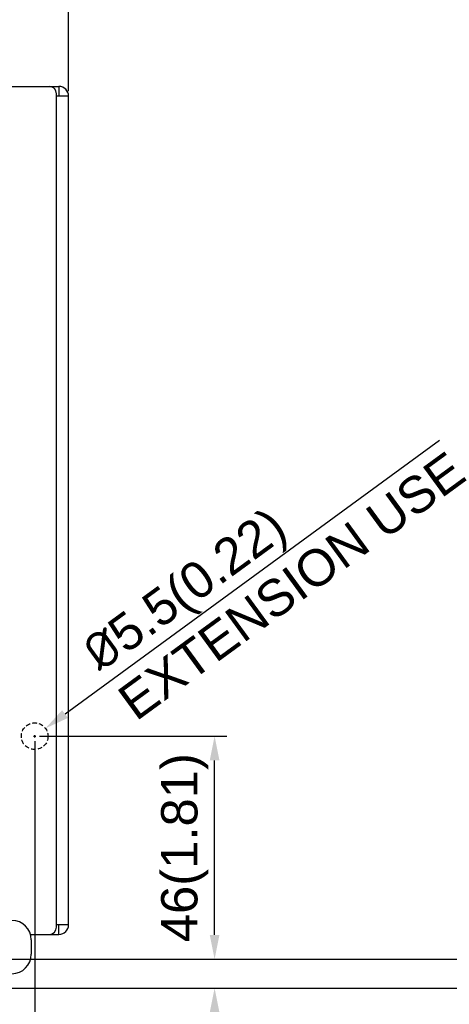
# Model space of a CAD drawing. Header units: millimetres. Extents: x 5740 to 7888, y -1457 to 417.
# Tile 23 of 120: x 6315 to 6404, y -1328 to -1125. Entities that reach past the tile are written whole.
import ezdxf

# ---------------------------------------------------------------- set-up
doc = ezdxf.new("R2010")
doc.units = ezdxf.units.MM
doc.header["$LTSCALE"] = 23.1
doc.header["$PDMODE"] = 3
doc.header["$PDSIZE"] = 0.31
doc.linetypes.add('ACISOWELD', pattern=[3, 2, -1])
doc.layers.get('0').update_dxf_attribs({"linetype": 'CONTINUOUS'})
doc.layers.get('Defpoints').update_dxf_attribs({"linetype": 'CONTINUOUS'})
doc.styles.get("Standard").update_dxf_attribs({"font": 'arial.ttf'})
doc.dimstyles.new('DIMSTYLE_2$0', dxfattribs={"dimtxt": 2.5, "dimasz": 3, "dimexe": 0.18, "dimexo": 0.0625, "dimgap": 0.09, "dimtad": 1, "dimdec": 0, "dimdsep": 46, "dimtxsty": 'Standard', "dimblk": '_FILLED', "dimcen": 0.09, "dimadec": 0, "dimazin": 0, "dimtp": 0.01, "dimtm": 0.01, "dimtfac": 1, "dimtdec": 0, "dimtofl": 0, "dimtmove": 0, "dimatfit": 3, "dimldrblk": '_FILLED', "dimfxl": 0, "dimtolj": 1, "dimarcsym": 0})
doc.dimstyles.new('DIMSTYLE_2$3', dxfattribs={"dimtxt": 2.5, "dimasz": 3, "dimexe": 0.18, "dimexo": 0.0625, "dimgap": 0.09, "dimtad": 1, "dimdec": 0, "dimdsep": 46, "dimtxsty": 'Standard', "dimblk": '_FILLED', "dimcen": 0.09, "dimadec": 0, "dimazin": 0, "dimtp": 0.01, "dimtm": 0.01, "dimtfac": 1, "dimtdec": 0, "dimtofl": 0, "dimtmove": 0, "dimatfit": 3, "dimldrblk": '_FILLED', "dimfxl": 0, "dimtolj": 1, "dimarcsym": 0})

# ---------------------------------------------------------------- blocks, each defined once
blk = doc.blocks.new('_FILLED')
at = {"color": 0, "linetype": 'ByBlock'}
blk.add_solid([(0, 0), (-1, 0.2), (-1, -0.2)], dxfattribs=at)
blk = doc.blocks.new('*D555')
at = {"color": 0, "linetype": 'Continuous', "lineweight": -2}
for p, q in [((5857.17, -1139.82), (5857.17, -1058.66)), ((6325.17, -1139.82), (6325.17, -1058.66)), ((5862.17, -1061.16), (6320.17, -1061.16))]:
    blk.add_line(p, q, dxfattribs=at)
at = {"layer": 'Defpoints', "color": 0, "linetype": 'Continuous'}
for p in [(6325.17, -1061.16), (5857.17, -1140.82), (6325.17, -1140.82)]:
    blk.add_point(p, dxfattribs=at)
at = {"color": 0, "linetype": 'Continuous', "lineweight": -2, "xscale": 5, "yscale": 5, "zscale": 5, "rotation": 180}
blk.add_blockref('_FILLED', (5857.17, -1061.16), dxfattribs=at)
at = {"color": 0, "linetype": 'Continuous', "lineweight": -2, "xscale": 5, "yscale": 5, "zscale": 5}
blk.add_blockref('_FILLED', (6325.17, -1061.16), dxfattribs=at)
at = {"color": 0, "linetype": 'Continuous', "insert": (6093.73, -1055), "char_height": 7.5, "attachment_point": 5}
blk.add_mtext('\\A1;468(8.43)', dxfattribs=at)
blk = doc.blocks.new('*D556')
at = {"color": 0, "linetype": 'Continuous', "lineweight": -2}
for p, q in [((6303.17, -1107.92), (6442.09, -1107.92)), ((6439.59, -1112.92), (6439.59, -1319.92)), ((6271.67, -1324.92), (6442.09, -1324.92))]:
    blk.add_line(p, q, dxfattribs=at)
at = {"layer": 'Defpoints', "color": 0, "linetype": 'Continuous'}
for p in [(6302.17, -1107.92), (6270.67, -1324.92), (6439.59, -1324.92)]:
    blk.add_point(p, dxfattribs=at)
at = {"color": 0, "linetype": 'Continuous', "lineweight": -2, "xscale": 5, "yscale": 5, "zscale": 5}
for p, rotation in [((6439.59, -1107.92), 90), ((6439.59, -1324.92), 270)]:
    blk.add_blockref('_FILLED', p, dxfattribs=dict(at, rotation=rotation))
at = {"color": 0, "linetype": 'Continuous', "insert": (6433.42, -1216.09), "char_height": 7.5, "attachment_point": 5, "rotation": 90}
blk.add_mtext('\\A1;217(8.54)', dxfattribs=at)
blk = doc.blocks.new('*D558')
at = {"color": 0, "linetype": 'Continuous', "lineweight": -2}
for p, q in [((6278.13, -1113.92), (6425.26, -1113.92)), ((6422.76, -1118.92), (6422.76, -1313.92)), ((6325.24, -1318.92), (6425.26, -1318.92))]:
    blk.add_line(p, q, dxfattribs=at)
at = {"layer": 'Defpoints', "color": 0, "linetype": 'Continuous'}
for p in [(6277.13, -1113.92), (6324.24, -1318.92), (6422.76, -1318.92)]:
    blk.add_point(p, dxfattribs=at)
at = {"color": 0, "linetype": 'Continuous', "lineweight": -2, "xscale": 5, "yscale": 5, "zscale": 5}
for p, rotation in [((6422.76, -1113.92), 90), ((6422.76, -1318.92), 270)]:
    blk.add_blockref('_FILLED', p, dxfattribs=dict(at, rotation=rotation))
at = {"color": 0, "linetype": 'Continuous', "insert": (6416.59, -1216.42), "char_height": 7.5, "attachment_point": 5, "rotation": 90}
blk.add_mtext('\\A1;205(8.07)', dxfattribs=at)
blk = doc.blocks.new('*D564')
at = {"color": 0, "linetype": 'Continuous', "lineweight": -2}
for p, q in [((6319.17, -1272.92), (6357.82, -1272.92)), ((6355.32, -1313.92), (6355.32, -1277.92)), ((6272.7, -1318.92), (6357.82, -1318.92))]:
    blk.add_line(p, q, dxfattribs=at)
at = {"layer": 'Defpoints', "color": 0, "linetype": 'Continuous'}
for p in [(6318.17, -1272.92), (6355.32, -1272.92), (6271.7, -1318.92)]:
    blk.add_point(p, dxfattribs=at)
at = {"color": 0, "linetype": 'Continuous', "lineweight": -2, "xscale": 5, "yscale": 5, "zscale": 5}
for p, rotation in [((6355.32, -1272.92), 90), ((6355.32, -1318.92), 270)]:
    blk.add_blockref('_FILLED', p, dxfattribs=dict(at, rotation=rotation))
at = {"color": 0, "linetype": 'Continuous', "insert": (6349.16, -1295.92), "char_height": 7.5, "attachment_point": 5, "rotation": 90}
blk.add_mtext('\\A1;46(1.81)', dxfattribs=at)
blk = doc.blocks.new('*D565')
at = {"color": 0, "linetype": 'Continuous', "lineweight": -2}
for p, q in [((6318.17, -1273.92), (6318.17, -1402.5)), ((6263.17, -1319.92), (6263.17, -1402.5)), ((6268.17, -1400), (6313.17, -1400))]:
    blk.add_line(p, q, dxfattribs=at)
at = {"layer": 'Defpoints', "color": 0, "linetype": 'Continuous'}
for p in [(6318.17, -1272.92), (6263.17, -1318.92), (6318.17, -1400)]:
    blk.add_point(p, dxfattribs=at)
at = {"color": 0, "linetype": 'Continuous', "lineweight": -2, "xscale": 5, "yscale": 5, "zscale": 5, "rotation": 180}
blk.add_blockref('_FILLED', (6263.17, -1400), dxfattribs=at)
at = {"color": 0, "linetype": 'Continuous', "lineweight": -2, "xscale": 5, "yscale": 5, "zscale": 5}
blk.add_blockref('_FILLED', (6318.17, -1400), dxfattribs=at)
at = {"color": 0, "linetype": 'Continuous', "insert": (6290.67, -1393.83), "char_height": 7.5, "attachment_point": 5}
blk.add_mtext('\\A1;55(2.17)', dxfattribs=at)
blk = doc.blocks.new('*D575')
at = {"color": 0, "linetype": 'Continuous', "lineweight": -2}
for p, q in [((6355.32, -1313.92), (6355.32, -1308.92)), ((6325.24, -1318.92), (6357.82, -1318.92)), ((6307.17, -1324.92), (6357.82, -1324.92)), ((6355.32, -1329.92), (6355.32, -1369.85))]:
    blk.add_line(p, q, dxfattribs=at)
at = {"layer": 'Defpoints', "color": 0, "linetype": 'Continuous'}
for p in [(6324.24, -1318.92), (6306.17, -1324.92), (6355.32, -1324.92)]:
    blk.add_point(p, dxfattribs=at)
at = {"color": 0, "linetype": 'Continuous', "lineweight": -2, "xscale": 5, "yscale": 5, "zscale": 5}
for p, rotation in [((6355.32, -1318.92), 270), ((6355.32, -1324.92), 90)]:
    blk.add_blockref('_FILLED', p, dxfattribs=dict(at, rotation=rotation))
at = {"color": 0, "linetype": 'Continuous', "insert": (6349.16, -1352.39), "char_height": 7.5, "attachment_point": 5, "rotation": 90}
blk.add_mtext('\\A1;6(0.24)', dxfattribs=at)
blk = doc.blocks.new('*D582')
at = {"color": 0, "linetype": 'Continuous', "lineweight": -2}
for p, q in [((6401.76, -1211.87), (6324.43, -1268.35)), ((6317.95, -1272.92), (6318.4, -1272.92)), ((6318.17, -1273.15), (6318.17, -1272.7))]:
    blk.add_line(p, q, dxfattribs=at)
at = {"layer": 'Defpoints', "color": 0, "linetype": 'Continuous'}
for p in [(6320.39, -1271.3), (6315.95, -1274.55)]:
    blk.add_point(p, dxfattribs=at)
at = {"color": 0, "linetype": 'Continuous', "lineweight": -2, "xscale": 5, "yscale": 5, "zscale": 5, "rotation": 216.1439360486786}
blk.add_blockref('_FILLED', (6320.39, -1271.3), dxfattribs=at)
at = {"color": 0, "linetype": 'Continuous', "insert": (6333.23, -1261.93), "char_height": 7.5, "attachment_point": 4, "rotation": 36.1439}
blk.add_mtext('\\A1;{\\fISOCPEUR|b0|i0|c0|p34;%%C}5.5(0.22)\\PEXTENSION USE', dxfattribs=at)

msp = doc.modelspace()

# ---------------------------------------------------------------- linework, layer by layer
at = {"color": 0}
for p, q in [((6308.671, -1138.824), (6323.171, -1138.824)), ((6323.171, -1138.824), (6323.171, -1140.824)), ((6322.671, -1312.324), (6322.671, -1140.324)), ((6325.171, -1140.824), (6322.671, -1140.824)), ((6325.171, -1311.824), (6325.171, -1140.824)), ((6325.171, -1311.824), (6322.671, -1311.824)), ((6323.171, -1313.824), (6323.171, -1311.824)), ((6317.312, -1313.824), (6323.171, -1313.824)), ((6317.471, -1314.924), (6317.471, -1317.924))]:
    msp.add_line(p, q, dxfattribs=at)
at = {"color": 0, "linetype": 'ACISOWELD', "ltscale": 0.02}
msp.add_circle((6318.171, -1272.924), 2.75, dxfattribs=at)
at = {"color": 0}
for centre, radius, start, end in [((6321.171, -1140.324), 1.5, 0, 90), ((6323.171, -1140.824), 2, 0, 90), ((6313.471, -1314.924), 4, 0, 90), ((6321.171, -1312.324), 1.5, 270, 0), ((6323.171, -1311.824), 2, 270, 0), ((6313.471, -1317.924), 4, 270, 0)]:
    msp.add_arc(centre, radius, start, end, dxfattribs=at)

# ---------------------------------------------------------------- dimensions: what is measured, and where the dimension line sits
at = {"color": 0, "linetype": 'Continuous'}
dim = msp.add_linear_dim(base=(6325.171, -1061.163), p1=(5857.171, -1140.824), p2=(6325.171, -1140.824), text='<>(8.43)', dimstyle='DIMSTYLE_2$0', override={"dimscale": 2.5, "dimtxt": 3, "dimasz": 2, "dimexe": 1, "dimexo": 0.4, "dimgap": 0.5, "dimtad": 3, "dimdec": 2, "dimpost": ''}, dxfattribs=at)
dim.commit()
dim.dimension.update_dxf_attribs({"geometry": '*D555', "text_midpoint": (6093.73, -1061.163), "dimtype": 160})
for base, p1, p2, text, picture, middle in [((6439.586, -1324.924), (6302.171, -1107.924), (6270.671, -1324.924), '<>(8.54)', '*D556', (6439.586, -1216.093)), ((6422.758, -1318.924), (6277.132, -1113.924), (6324.238, -1318.924), '<>(8.07)', '*D558', (6422.758, -1216.424)), ((6355.323, -1272.924), (6271.697, -1318.924), (6318.171, -1272.924), '<>(1.81)', '*D564', (6355.323, -1295.924))]:
    dim = msp.add_linear_dim(base=base, p1=p1, p2=p2, angle=90, text=text, dimstyle='DIMSTYLE_2$0', override={"dimscale": 2.5, "dimtxt": 3, "dimasz": 2, "dimexe": 1, "dimexo": 0.4, "dimgap": 0.5, "dimtad": 3, "dimdec": 2}, dxfattribs=at)
    dim.commit()
    dim.dimension.update_dxf_attribs({"geometry": picture, "text_midpoint": middle, "dimtype": 160})
dim = msp.add_diameter_dim_2p(p1=(6315.95, -1274.546), p2=(6320.392, -1271.302), text='{\\fISOCPEUR|b0|i0|c0|p34;%%C}5.5(0.22)\\XEXTENSION USE', dimstyle='DIMSTYLE_2$3', override={"dimscale": 2.5, "dimtxt": 3, "dimasz": 2, "dimexe": 1, "dimexo": 0.4, "dimgap": 0.5, "dimtad": 3, "dimdec": 2}, dxfattribs=at)
dim.commit()
dim.dimension.update_dxf_attribs({"geometry": '*D582', "text_midpoint": (6366.989, -1237.268), "dimtype": 163})
dim = msp.add_linear_dim(base=(6318.171, -1399.996), p1=(6263.171, -1318.924), p2=(6318.171, -1272.924), text='<>(2.17)', dimstyle='DIMSTYLE_2$0', override={"dimscale": 2.5, "dimtxt": 3, "dimasz": 2, "dimexe": 1, "dimexo": 0.4, "dimgap": 0.5, "dimtad": 3, "dimdec": 2}, dxfattribs=at)
dim.commit()
dim.dimension.update_dxf_attribs({"geometry": '*D565', "text_midpoint": (6290.671, -1393.829)})
dim = msp.add_linear_dim(base=(6355.323, -1324.924), p1=(6324.238, -1318.924), p2=(6306.171, -1324.924), angle=90, text='<>(0.24)', dimstyle='DIMSTYLE_2$0', override={"dimscale": 2.5, "dimtxt": 3, "dimasz": 2, "dimexe": 1, "dimexo": 0.4, "dimgap": 0.5, "dimtad": 3, "dimdec": 2}, dxfattribs=at)
dim.commit()
dim.dimension.update_dxf_attribs({"geometry": '*D575', "text_midpoint": (6349.156, -1352.387)})

doc.saveas('drawing.dxf')
